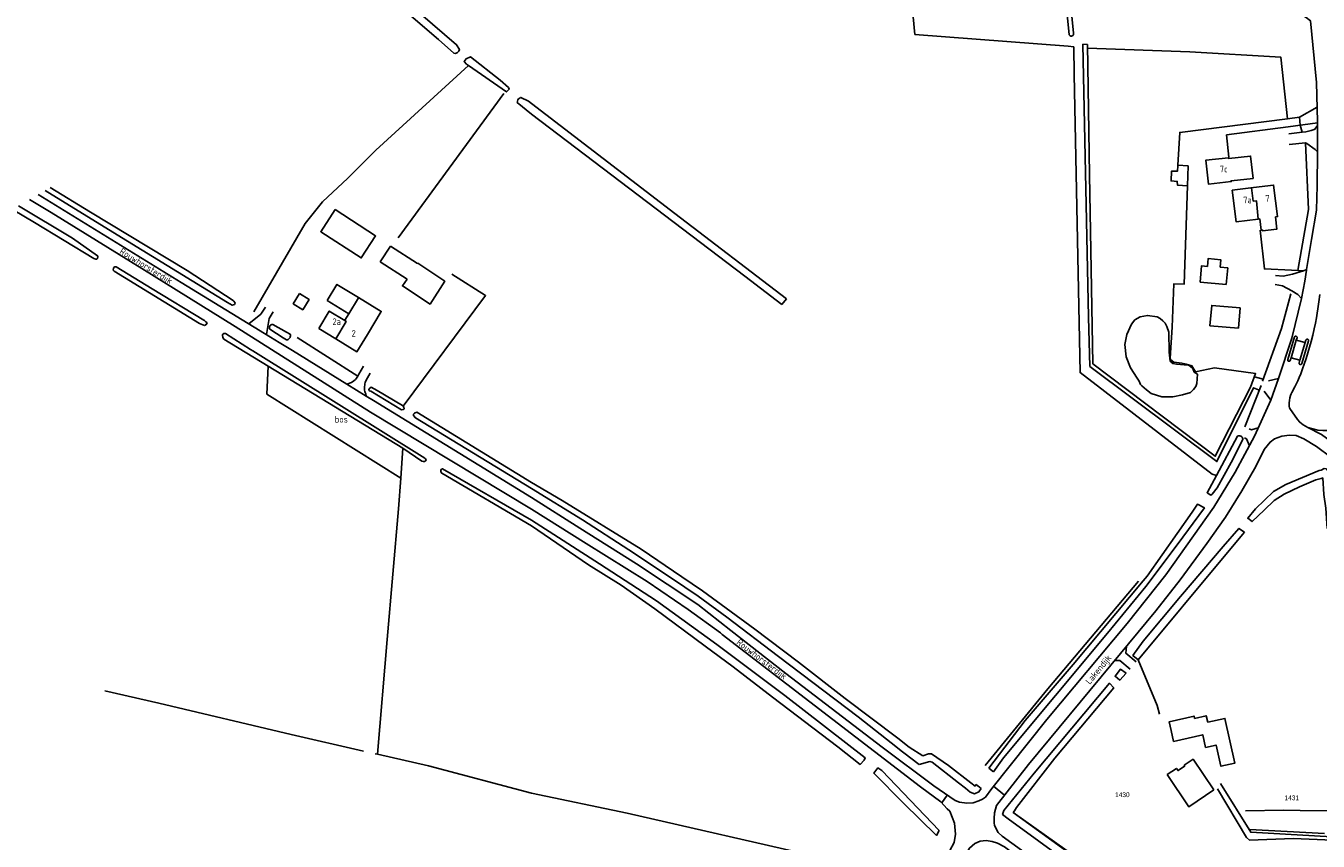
# Model space of a CAD drawing. Header units: metres. Extents: x 233874 to 239264, y 443832 to 448222.
# Tile 87 of 198: x 234808 to 235299, y 446023 to 446332. Entities that reach past the tile are written whole.
import ezdxf
from ezdxf.enums import TextEntityAlignment as Align

# ---------------------------------------------------------------- set-up
doc = ezdxf.new("R2010")
doc.units = ezdxf.units.M
doc.header["$MEASUREMENT"] = 0
for name, color, linetype in [('BIJGEBOUW', 4, 'Continuous'), ('CULTUURAANDUIDING', 253, 'Continuous'), ('DAKRAND', 4, 'Continuous'), ('DAKRAND-BYG', 4, 'Continuous'), ('Goud-kadastrale grenzen', 13, 'Continuous'), ('HEG', 253, 'Continuous'), ('HEK', 253, 'Continuous'), ('HOOFDGEBOUW', 4, 'Continuous'), ('HUISNUMMER', 253, 'Continuous'), ('INSTEEKSLOOT', 153, 'Continuous'), ('KANTVERH', 253, 'Continuous'), ('KANTWATER', 153, 'Continuous'), ('MIDSLTGREPPEL', 253, 'Continuous'), ('OVLIJNOBJ', 253, 'Continuous'), ('RASTER', 253, 'Continuous'), ('STRAATNAAM', 253, 'Continuous'), ('TUSSENMUUR', 253, 'Continuous')]:
    doc.layers.add(name, color=color, linetype=linetype)
doc.layers.add('G01 kadestrale perceelsgrens', color=73, linetype='Continuous', lineweight=0)
doc.layers.add('Z01 perceelnummer', color=73, linetype='Continuous', lineweight=13)
doc.styles.get("Standard").update_dxf_attribs({"font": 'iso.shx'})
doc.styles.add('Styledgn001', font='dgn001.shx')

# ---------------------------------------------------------------- blocks, each defined once
blk = doc.blocks.new('A$C1532452F')
at = {"layer": 'G01 kadestrale perceelsgrens', "flags": 128}
blk.add_lwpolyline([(235182.865, 446033.567), (235215.893, 446009.628), (235229.184, 446000)], dxfattribs=at)
at = {"layer": 'Z01 perceelnummer', "linetype": 'Continuous', "lineweight": 13, "style": 'Styledgn001'}
for s, p in [('1430', (235224.321, 446040.244)), ('1431', (235288.656, 446039.082))]:
    blk.add_text(s, height=1.8, dxfattribs=at).set_placement(p, align=Align.MIDDLE_CENTER)

msp = doc.modelspace()

# ---------------------------------------------------------------- linework, layer by layer
at = {"layer": 'BIJGEBOUW'}
for points in [[(235242.85, 446064.64), (235243.78, 446060.5), (235254.86, 446063), (235255.93, 446058.23), (235259.93, 446059.13), (235261.75, 446051.06), (235267.07, 446052.26), (235263.25, 446069.24), (235256.73, 446067.77)], [(235247.77, 446051.45), (235251.19, 446053.76), (235259.05, 446042.13)], [(235259.05, 446042.13), (235249.56, 446035.71), (235241.33, 446047.88)]]:
    msp.add_lwpolyline(points, dxfattribs=at)
at = {"layer": 'DAKRAND'}
msp.add_lwpolyline([(235276.46, 446258.87), (235276.99, 446254.62), (235277.49, 446254.68), (235277.54, 446254.32), (235282.99, 446255.01), (235282.42, 446259.62)], dxfattribs=at)
at = {"layer": 'DAKRAND-BYG'}
for p, q in [((235249.34, 446279), (235245.44, 446279.21)), ((235249.01, 446271.45), (235249.34, 446279)), ((234946.44, 446248.58), (234942.58, 446242.53)), ((234956.72, 446241.91), (234946.44, 446248.58)), ((234942.58, 446242.53), (234952.76, 446236.05)), ((234956.72, 446241.91), (234956.8, 446242.03))]:
    msp.add_line(p, q, dxfattribs=at)
for points in [[(235273.96, 446274.26), (235265.62, 446273.35), (235265.66, 446273.01), (235256.97, 446272.06), (235255.98, 446281.12), (235264.66, 446282.07), (235264.69, 446281.83), (235273.04, 446282.74), (235273.96, 446274.26)], [(235245.44, 446279.21), (235245.43, 446279.04), (235245.31, 446277.03), (235242.98, 446276.96), (235242.81, 446273.28), (235245.17, 446273.11), (235245.31, 446271.65), (235249.01, 446271.45)], [(234925.43, 446262.39), (234940.8, 446252.41), (234935.36, 446244.04), (234920, 446254.02), (234925.43, 446262.39)], [(234956.8, 446242.03), (234967.03, 446235.17), (234961.51, 446226.55), (234950.99, 446233.43), (234952.76, 446236.05)], [(235263.77, 446233.96), (235253.87, 446234.86), (235254.43, 446241.06), (235256.6, 446240.86), (235256.86, 446243.78), (235261.73, 446243.33), (235261.48, 446240.55), (235264.34, 446240.29), (235263.77, 446233.96)], [(234911.93, 446230.52), (234909.51, 446226.67), (234913.14, 446224.39), (234915.55, 446228.24), (234911.93, 446230.52)], [(235256.73, 446067.77), (235256.13, 446070.25), (235251.73, 446069.26), (235251.54, 446070.11), (235242.07, 446067.88), (235242.85, 446064.64)], [(235247.77, 446051.45), (235247.98, 446051.09), (235245.48, 446049.41), (235244.88, 446050.28), (235241.33, 446047.88)]]:
    msp.add_lwpolyline(points, dxfattribs=at)
at = {"layer": 'HEG'}
for p, q in [((235270.87, 446179.88), (235276.97, 446195.65)), ((235272.75, 446027.1), (235301.12, 446025.57))]:
    msp.add_line(p, q, dxfattribs=at)
for points in [[(235276.71, 446254.59), (235278.26, 446239.88), (235288.6, 446239.42)], [(235277.59, 446197.31), (235284.72, 446217.32), (235288.3, 446230.44)]]:
    msp.add_lwpolyline(points, dxfattribs=at)
at = {"layer": 'HEK'}
for p, q in [((234989.43, 446306.51), (234949.42, 446251.7)), ((234910.96, 446213.83), (234934.11, 446199.14))]:
    msp.add_line(p, q, dxfattribs=at)
for points in [[(235211.07, 446323.7), (235249.89, 446322.26), (235284.52, 446320.26), (235287, 446296.88), (235246.1, 446291.7), (235245.44, 446279.21)], [(235291.55, 446297.46), (235291.83, 446294.46), (235292.55, 446291.81)], [(235287.32, 446293.86), (235263.87, 446290.76), (235264.77, 446282.29)], [(235249.01, 446271.45), (235247.83, 446234.14), (235243.81, 446234.21), (235243.21, 446217.73), (235242.57, 446208.04), (235242.53, 446205.88), (235242.65, 446205.45), (235243.86, 446204.47), (235246.96, 446204.07), (235248.56, 446203.66), (235250.73, 446203.07), (235252.11, 446200.8), (235259.33, 446202.32), (235274.9, 446200.17), (235272.94, 446194.94)], [(235288.6, 446239.42), (235290.95, 446239.34), (235293.05, 446239.2)]]:
    msp.add_lwpolyline(points, dxfattribs=at)
at = {"layer": 'HOOFDGEBOUW'}
for p, q in [((235275.86, 446258.8), (235276.46, 446258.87)), ((234930.62, 446222.84), (234922.39, 446227.85)), ((234925.64, 446213.37), (234919.19, 446217.28)), ((234929.06, 446220.27), (234929.17, 446220.45))]:
    msp.add_line(p, q, dxfattribs=at)
for points in [[(235274.13, 446270.75), (235266.02, 446269.74), (235267.52, 446257.76), (235275.86, 446258.8)], [(235282.42, 446259.62), (235283.26, 446259.72), (235281.76, 446271.71), (235274.13, 446270.75)], [(234922.39, 446227.85), (234926.12, 446233.99), (234934.35, 446228.99)], [(234934.35, 446228.99), (234942.97, 446223.74), (234937.68, 446215.01)], [(235269.08, 446225.08), (235268.41, 446217.39), (235257.6, 446218.32), (235258.26, 446226.01), (235269.08, 446225.08)], [(234919.19, 446217.28), (234923.18, 446223.85), (234929.06, 446220.27)], [(234929.17, 446220.45), (234930.62, 446222.84), (234930.62, 446222.84)], [(234937.68, 446215.01), (234933.71, 446208.46), (234925.64, 446213.37)]]:
    msp.add_lwpolyline(points, dxfattribs=at)
at = {"layer": 'INSTEEKSLOOT'}
for p, q in [((235096.76, 446228.52), (235095.05, 446226.37)), ((234900.6, 446216.99), (234905.72, 446213.74)), ((234906.91, 446215.93), (234901.74, 446218.84)), ((234908.36, 446215.1), (234906.91, 446215.93)), ((234907.02, 446212.92), (234905.72, 446213.74)), ((234900.04, 446202.96), (234951.16, 446171.82)), ((235233.71, 446123.28), (235232.19, 446121.49)), ((235141.4, 446056.16), (235147.24, 446051.79)), ((235143.4, 446058.31), (235148.53, 446055)), ((235175.38, 446048.98), (235173.59, 446050.35)), ((235170.74, 446042.58), (235168.79, 446044.08))]:
    msp.add_line(p, q, dxfattribs=at)
for points in [[(235204.09, 446328.93), (235194.71, 446422.11), (235190.12, 446464.6)], [(235192.12, 446463.11), (235194.17, 446442.85), (235200.55, 446382.12), (235205.76, 446329.41)], [(234946.14, 446346.81), (234957.81, 446336.68), (234971.52, 446324.97), (234972.6, 446323.14), (234972.46, 446322.56), (234971.9, 446321.99), (234971.14, 446321.7), (234970.55, 446321.73), (234964.7, 446327.03), (234943.52, 446345.23)], [(235204.09, 446328.93), (235204.18, 446328.69), (235204.33, 446328.48), (235204.55, 446328.33), (235204.79, 446328.25), (235205.05, 446328.25), (235205.3, 446328.32), (235205.52, 446328.46), (235205.68, 446328.66), (235205.78, 446328.9), (235205.81, 446329.16), (235205.76, 446329.41)], [(234976.05, 446317.08), (234990.46, 446307.1), (234991.55, 446308.13), (234991.29, 446308.74), (234988.14, 446311.48), (234976.84, 446320.35), (234975.14, 446319.7), (234974.43, 446318.61), (234975.36, 446317.56), (234976.05, 446317.08)], [(235000, 446298.63), (234994.56, 446303.08), (234994.77, 446304.09), (234995.11, 446304.51), (234995.94, 446304.96), (234998.82, 446303.56), (235000, 446302.64)], [(235096.76, 446228.52), (235054.36, 446260.91), (235000, 446302.64)], [(235000, 446298.63), (235081.05, 446237.09), (235095.05, 446226.37)], [(234815.32, 446269.71), (234842.71, 446252.76), (234884.55, 446227.16), (234886.35, 446226.09), (234887.2, 446226.31), (234887.48, 446226.83), (234887.37, 446227.13), (234886.98, 446227.65), (234886.78, 446227.84), (234869.21, 446239.22)], [(234869.21, 446239.22), (234832.52, 446261.47), (234817.25, 446270.83)], [(234805.22, 446263.85), (234825.72, 446251.6), (234835.22, 446244.91), (234835.37, 446244.42), (234835.23, 446243.84), (234835, 446243.59), (234834.64, 446243.57), (234833.8, 446243.88), (234811.28, 446257.49), (234803.15, 446262.28), (234802.85, 446262.47)], [(234875.89, 446218.42), (234876.52, 446218.73), (234876.8, 446219.38), (234876.4, 446219.84), (234875.89, 446220.34), (234875.58, 446220.44), (234855.93, 446232.38), (234842.26, 446240.65), (234841.62, 446240.63), (234841.32, 446240.15), (234841.22, 446239.4), (234841.57, 446239.07), (234873.9, 446219.15), (234875.89, 446218.42)], [(234901.74, 446218.84), (234901.46, 446218.81), (234901.19, 446218.71), (234900.95, 446218.56), (234900.74, 446218.35), (234900.59, 446218.11), (234900.5, 446217.84), (234900.47, 446217.55), (234900.51, 446217.26), (234900.6, 446216.99)], [(234951.16, 446171.82), (234958.33, 446166.95), (234958.92, 446166.71), (234959.32, 446166.76), (234959.77, 446167.02), (234959.96, 446167.39), (234959.8, 446167.81), (234959.54, 446168.01), (234894.21, 446208.76), (234893.28, 446209.34), (234883.87, 446215.38), (234883.19, 446215.38), (234882.79, 446215.07), (234882.68, 446214.71), (234882.8, 446213.87), (234883.17, 446213.23), (234900.04, 446202.96)], [(234907.02, 446212.92), (234907.34, 446212.98), (234907.64, 446213.12), (234907.91, 446213.3), (234908.13, 446213.54), (234908.31, 446213.82), (234908.42, 446214.13), (234908.47, 446214.46), (234908.45, 446214.78), (234908.36, 446215.1)], [(234951.29, 446187.83), (234951.07, 446188.07), (234941.43, 446193.66), (234939.07, 446194.93), (234938.66, 446194.6), (234938.27, 446194.15), (234938.38, 446193.58), (234939.05, 446193.41), (234950.57, 446186.44)], [(234950.57, 446186.44), (234951.26, 446186.45), (234951.6, 446186.71), (234951.54, 446187.44), (234951.29, 446187.83)], [(235000, 446158.85), (234956.41, 446185.49), (234955.57, 446185.12), (234955.21, 446184.7), (234955.19, 446184.19), (234955.89, 446183.31), (235000, 446156.49)], [(235270.06, 446175.09), (235265.58, 446166.42), (235260.36, 446156.76), (235258.46, 446154.4), (235257.89, 446154.04), (235256.52, 446154.92), (235260.11, 446161.39), (235268.03, 446176.4)], [(235268.03, 446176.4), (235268.33, 446176.53), (235268.65, 446176.57), (235268.98, 446176.54), (235269.29, 446176.43), (235269.56, 446176.25), (235269.79, 446176.02), (235269.95, 446175.73), (235270.04, 446175.42), (235270.06, 446175.09)], [(235000, 446142.33), (234965.91, 446162.28), (234965.54, 446162.89), (234965.57, 446163.43), (234965.79, 446163.82), (234966.2, 446164.04), (235000, 446144.44)], [(235304.17, 446142.04), (235304.01, 446145.92), (235302.87, 446160.75), (235302.44, 446162.92), (235301.83, 446163.98), (235300.98, 446164.12), (235299.75, 446163.43), (235299.02, 446163.29), (235286.41, 446158.01), (235281.72, 446155.32), (235274.88, 446148.77), (235271.95, 446145.21), (235273.6, 446143.93), (235278.14, 446148.24), (235281.99, 446151.95), (235285.82, 446154.4), (235291.53, 446157.09), (235297.83, 446159.86), (235299.78, 446160.33), (235300.41, 446160.51), (235300.76, 446154.21), (235301.54, 446149.1), (235302.12, 446141.36), (235304.17, 446142.04)], [(235143.4, 446058.31), (235139.05, 446061.77), (235119.05, 446076.83), (235101.36, 446090.53), (235084.81, 446103.07), (235064.89, 446117.62), (235057.05, 446122.92), (235041.65, 446133.5), (235011.6, 446152.02), (235000, 446158.85)], [(235000, 446156.49), (235019.41, 446144.6), (235036.89, 446133.23), (235053.19, 446122.47), (235063.32, 446115.61), (235074.11, 446107.65), (235093.82, 446092.78), (235124.05, 446069.83), (235138.9, 446058.06), (235140.36, 446056.95), (235141.4, 446056.16)], [(235175.38, 446048.98), (235179.25, 446054.29), (235218.67, 446101.61), (235233.25, 446119.37), (235245.18, 446135.1), (235255.46, 446149.15), (235252.83, 446150.56), (235250.81, 446147.55), (235233.71, 446123.28)], [(235000, 446142.33), (235021.65, 446127.58), (235034.03, 446119.88), (235046.78, 446110.84), (235065.89, 446096.6), (235076.52, 446088.81), (235091.45, 446077.26), (235116.34, 446058.43), (235124.78, 446051.79), (235126.24, 446053.34), (235126.62, 446054.31), (235096.13, 446077.95), (235070.36, 446097.28), (235047.49, 446113.86), (235025.76, 446127.88), (235000, 446144.44)], [(235270.71, 446139.88), (235268.55, 446141.35), (235262.54, 446134.46), (235246.44, 446115.51), (235232.28, 446098.51), (235228.36, 446093.14), (235230.31, 446091.5), (235263.58, 446131.47), (235270.71, 446139.88)], [(235232.19, 446121.49), (235205.64, 446089.74), (235187.47, 446068.48), (235173.59, 446050.35)], [(235225.71, 446086.41), (235223.68, 446087.98), (235221.58, 446085.21), (235223.42, 446083.81), (235225.71, 446086.41)], [(235223.94, 446000), (235217.25, 446004.6), (235181.03, 446031.16), (235178.85, 446032.8), (235179.36, 446034.29), (235190.85, 446048.48), (235219.4, 446082.57), (235221.07, 446080.87), (235198.66, 446054.09), (235184.18, 446035.46), (235183.36, 446034.1), (235182.89, 446033.57), (235210.31, 446014.03), (235225.9, 446001.75), (235224.47, 446000)], [(235168.79, 446044.08), (235168.39, 446043.56), (235166.81, 446044.78), (235158.37, 446051.34), (235151.82, 446055.74), (235150.75, 446055.76), (235148.53, 446055)], [(235154.73, 446026.64), (235153.7, 446024.82), (235141.19, 446037.04), (235129.93, 446048.46), (235131.53, 446050.45), (235132.99, 446049.44), (235154.73, 446026.64)], [(235147.24, 446051.79), (235151.28, 446052.86), (235152.07, 446052.66), (235162.14, 446044.73), (235164.76, 446042.74), (235166.5, 446041.28), (235168.14, 446040.65), (235169.86, 446041.38), (235170.74, 446042.58)]]:
    msp.add_lwpolyline(points, dxfattribs=at)
at = {"layer": 'KANTVERH'}
for p, q in [((235287.32, 446293.86), (235298.46, 446295.34)), ((235298.46, 446294.38), (235298.48, 446284.27)), ((234897.27, 446222.69), (234898.95, 446225.42)), ((234897.27, 446222.69), (234892.71, 446219.01)), ((234900.33, 446221.03), (234899.34, 446214.95)), ((234900.33, 446221.03), (234901.88, 446223.55)), ((234904.24, 446211.94), (234909.22, 446208.87)), ((235289.65, 446214.06), (235287.11, 446205.45)), ((235293.74, 446211.91), (235290.38, 446212.84)), ((235295.01, 446212.54), (235292.45, 446203.93)), ((234909.22, 446208.87), (234929.89, 446196.15)), ((235288.39, 446206.13), (235291.74, 446205.22)), ((234929.89, 446196.15), (234937.27, 446191.6)), ((235274.56, 446198.94), (235277.83, 446198.05)), ((235287.83, 446187.08), (235287.88, 446186.84)), ((235287.88, 446186.84), (235290.77, 446182.67)), ((235228.36, 446093.14), (235230.31, 446091.5)), ((235157.83, 446040.09), (235155.76, 446037.22)), ((235179.59, 446040.15), (235175.35, 446043.46))]:
    msp.add_line(p, q, dxfattribs=at)
for points in [[(235285.24, 446338.04), (235288.85, 446337.28), (235290.58, 446336.85), (235292.28, 446336.35), (235294.17, 446335.27), (235295.74, 446334.07), (235298.09, 446310.61), (235298.46, 446295.88), (235298.46, 446294.38), (235297.43, 446292.91), (235297.17, 446292.79), (235296.06, 446292.49), (235293.93, 446291.98), (235292.55, 446291.81), (235287.49, 446291.16)], [(235211.05, 446325.1), (235209.35, 446325.15), (235211.48, 446221.54), (235212, 446202.88), (235260.25, 446166.74), (235274.13, 446194.75), (235276.03, 446193.95)], [(235211.05, 446325.1), (235211.91, 446275.64), (235213.15, 446203.85), (235259.62, 446168.77), (235272.94, 446194.94)], [(235287, 446296.88), (235291.55, 446297.46), (235298.33, 446301.34)], [(235287.67, 446287.14), (235293.82, 446287.77), (235294.39, 446287.54), (235297.53, 446285.27), (235298.48, 446284.27), (235298.27, 446271.34), (235298.21, 446266.95), (235298, 446262.18), (235296.08, 446251.08), (235294.24, 446239.71)], [(235000, 446148.69), (234938.89, 446185.54), (234887.54, 446218.05), (234852.03, 446240.05), (234817.63, 446261.31), (234809.41, 446266.28)], [(234812.68, 446268.17), (234830.82, 446256.94), (234866.97, 446234.77), (234900.9, 446213.99), (234904.24, 446211.94)], [(235282.51, 446237.44), (235285.41, 446237.18), (235288.91, 446237.91), (235293.05, 446239.2), (235294.24, 446239.71), (235294.18, 446239.38), (235293.58, 446235.29), (235292.35, 446228.63)], [(235282.32, 446233.99), (235285.08, 446233.41), (235288.64, 446231.52), (235290.98, 446230.2), (235292.35, 446228.63), (235288.67, 446213.64), (235283.67, 446198.24)], [(235299.31, 446230.18), (235298.97, 446227.43), (235298.59, 446224.69)], [(235298.04, 446221.36), (235297.63, 446219.27), (235297.18, 446217.19)], [(235298.59, 446224.69), (235298.33, 446223.02), (235298.04, 446221.36)], [(235297.18, 446217.19), (235296.6, 446214.78), (235295.99, 446212.38)], [(235288.1, 446205.16), (235288.39, 446206.13), (235290.38, 446212.84), (235290.65, 446213.74)], [(235290.65, 446213.74), (235290.67, 446213.94), (235290.61, 446214.13), (235290.48, 446214.28), (235290.31, 446214.38), (235290.11, 446214.41), (235289.91, 446214.35), (235289.76, 446214.23), (235289.65, 446214.06)], [(235291.45, 446204.26), (235291.74, 446205.22), (235293.74, 446211.91), (235294.01, 446212.84)], [(235295.01, 446212.54), (235295.03, 446212.72), (235294.99, 446212.9), (235294.89, 446213.05), (235294.74, 446213.16), (235294.57, 446213.21), (235294.39, 446213.2), (235294.22, 446213.13), (235294.09, 446213), (235294.01, 446212.84)], [(235295.99, 446212.38), (235295.39, 446210.18), (235294.74, 446207.98)], [(235294.74, 446207.98), (235294.08, 446205.86), (235293.38, 446203.76)], [(234929.89, 446196.15), (234931.64, 446196.76), (234932.49, 446197.41), (234933.11, 446197.95), (234933.55, 446198.41), (234934.11, 446199.14), (234934.47, 446199.97), (234936.2, 446202.99)], [(235287.11, 446205.45), (235287.1, 446205.26), (235287.16, 446205.07), (235287.29, 446204.92), (235287.46, 446204.83), (235287.66, 446204.81), (235287.85, 446204.87), (235288, 446204.99), (235288.1, 446205.16)], [(235290.77, 446182.67), (235291.66, 446181.67), (235292.97, 446180.73), (235294.77, 446179.67), (235298.53, 446178.7), (235300.48, 446178.57), (235304.5, 446178.55), (235310.14, 446179.59), (235316.04, 446181.49), (235326.74, 446184.71), (235348.6, 446191), (235369.26, 446196.86), (235381.95, 446200.32), (235388.91, 446201.88), (235396.43, 446202.89), (235404.13, 446203.49), (235411.9, 446203.77), (235421.24, 446203.5), (235429.4, 446202.97)], [(235291.45, 446204.26), (235291.44, 446204.06), (235291.5, 446203.87), (235291.62, 446203.72), (235291.8, 446203.62), (235291.99, 446203.6), (235292.18, 446203.65), (235292.34, 446203.76), (235292.45, 446203.93)], [(235293.38, 446203.76), (235292.73, 446201.91), (235292.04, 446200.07)], [(234938.79, 446200.31), (234937.2, 446197.63), (234936.9, 446196.81), (234936.75, 446196.22), (234936.65, 446195.77), (234936.57, 446195.2), (234936.56, 446194.48), (234936.63, 446193.83), (234936.75, 446193.31), (234936.89, 446192.94), (234937.12, 446192.52), (234937.27, 446191.6), (234939.94, 446189.96), (235000, 446153.04)], [(235279.87, 446197.4), (235283.67, 446198.24), (235280.64, 446190.11)], [(235290.92, 446197.33), (235289.8, 446195.16), (235288.64, 446193.02)], [(235292.04, 446200.07), (235291.49, 446198.7), (235290.92, 446197.33)], [(235000, 446153.04), (235018.37, 446141.51), (235039.83, 446127.94), (235063.1, 446112.47), (235075.66, 446102.64), (235096.56, 446086.32), (235133.17, 446058.37), (235152.75, 446043.63), (235160.79, 446038.03), (235162.54, 446037.4), (235165.32, 446037.1), (235167.72, 446037.17), (235169.81, 446037.89), (235171.19, 446038.61), (235172.31, 446039.3), (235174.72, 446042.67), (235195.7, 446068.76), (235226.09, 446105.27), (235240.81, 446123.71), (235259.11, 446149.38), (235267.13, 446162.7), (235274.53, 446176.37), (235280.64, 446190.11), (235278.14, 446193.42)], [(235288.2, 446191.88), (235287.97, 446190.94), (235287.81, 446189.98), (235287.7, 446189.02)], [(235288.64, 446193.02), (235288.39, 446192.46), (235288.2, 446191.88)], [(235287.7, 446189.02), (235287.68, 446188.37), (235287.72, 446187.72), (235287.83, 446187.08)], [(235215.91, 445997.6), (235178.7, 446024.52), (235177.18, 446025.97), (235175.76, 446028.57), (235175.65, 446029.64), (235175.68, 446031.29), (235175.82, 446033.34), (235176.52, 446036.22), (235188.63, 446051.72), (235220, 446089.46), (235237.06, 446110.11), (235246.26, 446121.85), (235256.41, 446135.65), (235263.48, 446145.63), (235269.67, 446155.61), (235274.95, 446164.84), (235278.2, 446171.37), (235280.43, 446174.14), (235282.05, 446175.38), (235284.83, 446176.4), (235287.73, 446176.72), (235290.3, 446176.68), (235293.25, 446175.41), (235298.02, 446172.47), (235303.43, 446168.36)], [(235275.95, 446179.57), (235273.31, 446178.77), (235272.42, 446179.2)], [(235294.77, 446179.67), (235299.94, 446177.05), (235304.3, 446173.91), (235309.9, 446168.2), (235310.47, 446165.29)], [(235270.66, 446175.79), (235271.45, 446175.39), (235272.55, 446172.7)], [(235000, 446148.69), (235020.79, 446135.6), (235043.86, 446121.22), (235059.47, 446110.62), (235071.73, 446101.67), (235072.36, 446101.1), (235147.67, 446043.24), (235155.41, 446037.62), (235157.81, 446034.92), (235158.78, 446033.99), (235160.62, 446029.46), (235160.96, 446025.35), (235160.46, 446022.08), (235158.85, 446019.09), (235154.89, 446012.07)], [(235229.6, 446090.66), (235225.67, 446093.96), (235225.86, 446096.55)], [(235221.47, 446091.23), (235223.38, 446091.19), (235227.28, 446087.9)], [(235317.98, 446025.16), (235314.64, 446024.43), (235310.38, 446023.86), (235273.1, 446026.01), (235261.61, 446044.51)], [(235260.4, 446042.56), (235271.48, 446024.06), (235272.54, 446023.06), (235289.12, 446023.66), (235310.37, 446022.75), (235314.41, 446022.84), (235318.1, 446023.08), (235317.98, 446025.16)], [(235152.35, 445995.68), (235160.85, 446011.01), (235166.23, 446020.02), (235168.33, 446021.77), (235170.28, 446022.66), (235172.61, 446022.85), (235174.86, 446022.56), (235176.95, 446021.93), (235179.6, 446020.46), (235184.02, 446017.24), (235209.56, 445998.47)]]:
    msp.add_lwpolyline(points, dxfattribs=at)
at = {"layer": 'KANTWATER'}
for points in [[(235252.91, 446199.87), (235251.53, 446200.73), (235251.04, 446202.08), (235250.15, 446202.89), (235249.49, 446203.33), (235248.58, 446203.51), (235247.81, 446203.53), (235244.86, 446203.78), (235243.49, 446203.96), (235242.79, 446204.57), (235242.45, 446204.81), (235242.1, 446208.24), (235242, 446215.91), (235241.24, 446218.04), (235240.58, 446219.25), (235239.67, 446220.2), (235238.66, 446221.03), (235237.49, 446221.63), (235233.88, 446222.24), (235231.15, 446221.75), (235229.1, 446220.56), (235227.77, 446218.93), (235225.97, 446214.96), (235225.23, 446211.13), (235225.8, 446206.52), (235227.47, 446202.3), (235229.96, 446198.36), (235230.67, 446197.22), (235231.27, 446195.97), (235231.73, 446195.55), (235233.44, 446193.96), (235235.24, 446192.63)], [(235235.24, 446192.63), (235239.35, 446191.35), (235243.44, 446191.26), (235247.18, 446192.08), (235250.19, 446193), (235251.34, 446194.16), (235252.22, 446195.21), (235252.64, 446196.36), (235252.91, 446199.87)]]:
    msp.add_lwpolyline(points, dxfattribs=at)
at = {"layer": 'MIDSLTGREPPEL'}
for p, q in [((234976.05, 446317.08), (234940.9, 446284.91)), ((234940.63, 446055.83), (234941.53, 446055.63))]:
    msp.add_line(p, q, dxfattribs=at)
for points in [[(234894.54, 446223.53), (234914.02, 446257.17), (234920.63, 446265.35), (234930.29, 446274.38), (234940.9, 446284.91)], [(234941.53, 446055.63), (234945.22, 446099.16), (234949.52, 446148.82), (234950.35, 446160.46), (234951.16, 446171.82)], [(234837.97, 446079.64), (234858.45, 446075), (234908.72, 446063.17), (234936.2, 446056.85)], [(234941.53, 446055.63), (234960.88, 446051.18), (235000, 446040.84)], [(235000, 446040.84), (235036.3, 446033.23), (235109.35, 446016.54), (235143.51, 446007.27), (235145.81, 446006.7)]]:
    msp.add_lwpolyline(points, dxfattribs=at)
at = {"layer": 'OVLIJNOBJ'}
msp.add_lwpolyline([(234900.04, 446202.96), (234899.46, 446192.39), (234950.35, 446160.46)], dxfattribs=at)
at = {"layer": 'RASTER'}
for p, q in [((235203.74, 446324.45), (235205.85, 446324.18)), ((235230.45, 446121.34), (235195.99, 446080.51)), ((235195.99, 446080.51), (235172.27, 446051.36))]:
    msp.add_line(p, q, dxfattribs=at)
for points in [[(235000, 446339.37), (235024.65, 446352.39), (235068.56, 446373.38), (235100.65, 446380.93), (235139.92, 446388.13), (235145.57, 446328.89), (235203.74, 446324.45)], [(235205.85, 446324.18), (235205.97, 446313.65), (235208.28, 446200.54), (235258.42, 446161.93), (235260.11, 446161.39)], [(235290.95, 446239.34), (235295.01, 446262.44), (235293.82, 446287.77)], [(234969.74, 446237.88), (234982.56, 446229.77), (234951.29, 446187.83)], [(235230.31, 446091.5), (235237.51, 446074.11), (235238.42, 446070.86)], [(235271.11, 446034.17), (235285.63, 446034.38), (235291.81, 446034.22), (235309, 446034.16)]]:
    msp.add_lwpolyline(points, dxfattribs=at)
at = {"layer": 'TUSSENMUUR'}
for points in [[(235274.13, 446270.75), (235273.36, 446270.66), (235274.04, 446265.64), (235275.22, 446265.75), (235275.86, 446258.8)], [(234930.62, 446222.84), (234934.26, 446228.86), (234934.35, 446228.99)], [(234925.64, 446213.37), (234929.67, 446219.89), (234929.07, 446220.28), (234929.17, 446220.45)]]:
    msp.add_lwpolyline(points, dxfattribs=at)

# ---------------------------------------------------------------- block references
at = {"layer": 'Goud-kadastrale grenzen', "linetype": 'Continuous'}
msp.add_blockref('A$C1532452F', (0, 0), dxfattribs=at)

# ---------------------------------------------------------------- texts
at = {"layer": 'CULTUURAANDUIDING'}
msp.add_text('bos', height=2.5, dxfattribs=at).set_placement((234925.31, 446181.55))
at = {"layer": 'HUISNUMMER'}
for s, p in [('7c', (235261.3, 446276.56)), ('7a', (235270.19, 446264.82)), ('7', (235278.59, 446265.42)), ('2a', (234924.43, 446218.6)), ('2', (234931.68, 446214.18))]:
    msp.add_text(s, height=2.5, dxfattribs=at).set_placement(p)
at = {"layer": 'STRAATNAAM'}
for s, rotation, p in [('Rouwhorsterdijk', 328.2799, (234843.35, 446245.88)), ('Rouwhorsterdijk', 322.6027, (235077.61, 446097.66)), ('Lakendijk', 50.4, (235211.98, 446081.95))]:
    msp.add_text(s, height=2.5, rotation=rotation, dxfattribs=at).set_placement(p)

doc.saveas('drawing.dxf')
